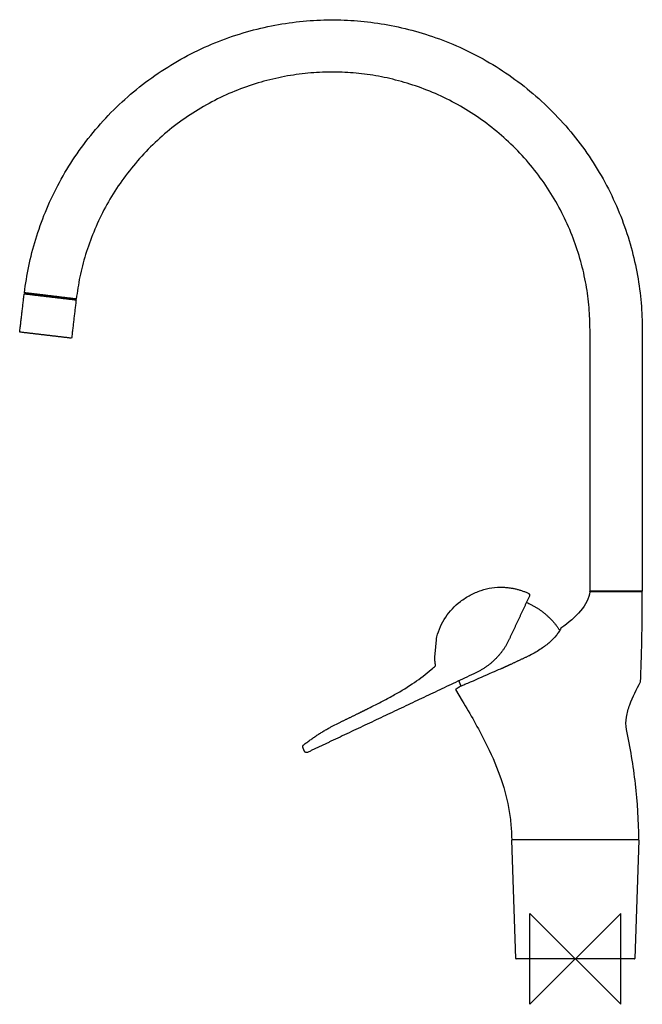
# Model space of a CAD drawing. Header units: millimetres. Extents: x -245 to 30, y -20 to 413.
import ezdxf

# ---------------------------------------------------------------- set-up
doc = ezdxf.new("R2010")
doc.units = ezdxf.units.MM
doc.header["$MEASUREMENT"] = 0
doc.layers.add('ORIGIN', color=6, linetype='Continuous')
doc.layers.add('PLANNING', color=1, linetype='Continuous')

# ---------------------------------------------------------------- blocks, each defined once
blk = doc.blocks.new('8000-0000_R')
at = {"layer": 'ORIGIN'}
for p, q in [((20, 20), (-20, -20)), ((-20, -20), (-20, 20)), ((-20, 20), (20, -20)), ((20, -20), (20, 20))]:
    blk.add_line(p, q, dxfattribs=at)
at = {"layer": 'PLANNING'}
for p, q in [((-26.16, 0.19), (-27.99, 52.29)), ((27.99, 52.29), (26.16, 0.19)), ((25.96, 0), (-25.96, 0))]:
    blk.add_line(p, q, dxfattribs=at)
for points in [[(6.5, 161.8), (6.5, 276.8)], [(29.5, 276.8), (29.5, 161.8)], [(-29.01, 140.79), (-29.08, 140.65)], [(-52.68, 118.55), (-49.73, 113.58)], [(-107.57, 102.12), (-103.39, 104.2)], [(-27.8, 52.5), (27.8, 52.5)]]:
    blk.add_lwpolyline(points, dxfattribs=at)
for centre, start, end in [((-27.79, 52.3), 90, 182.0182), ((27.79, 52.3), 357.9818, 90), ((-25.96, 0.2), 182.0182, 270.0187), ((25.96, 0.2), 270, 357.9818)]:
    blk.add_arc(centre, 0.2, start, end, dxfattribs=at)
for points, weights, knots in [([(-242.51, 293.18), (-227.09, 420.78), (-98.8, 413.05), (29.5, 405.33), (29.5, 276.8)], [1, 0.72804824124, 1, 0.72804824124, 1], [0, 0, 0, 206.203939, 206.203939, 412.407879, 412.407879, 412.407879]), ([(6.5, 276.8), (6.5, 383.67), (-100.18, 390.09), (-206.86, 396.52), (-219.68, 290.42)], [1, 0.728047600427, 1, 0.728047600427, 1], [0, 0, 0, 171.459167, 171.459167, 342.918333, 342.918333, 342.918333]), ([(-20.7, 160.92), (-20.32, 160.75), (-20.18, 160.36), (-20.04, 159.97), (-20.21, 159.59)], [1, 0.92313755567, 1, 0.923138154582, 0.999998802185], [0, 0, 0, 0.78927, 0.78927, 1.578534, 1.578534, 1.578534]), ([(-61, 141.59), (-60.99, 141.6), (-60.99, 141.62), (-60.98, 141.66), (-60.97, 141.71), (-60.97, 141.72), (-60.96, 141.72)], [1, 0.999999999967, 1, 0.999999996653, 1, 0.999999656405, 1], [-0.138625, -0.138625, -0.138625, -0.111748, -0.111748, -0.0169878, -0.0169878, 0, 0, 0]), ([(-117.88, 90.87), (-118.27, 90.69), (-118.67, 90.85), (-119.08, 91.01), (-119.23, 91.41)], [1, 0.917555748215, 1, 0.917555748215, 1], [0, 0, 0, 0.817818, 0.817818, 1.635635, 1.635635, 1.635635])]:
    blk.add_rational_spline(points, weights, degree=2, knots=knots, dxfattribs=at)
for points, degree in [([(-244.56, 275.87), (-243.56, 284.31), (-242.57, 292.74)], 2), ([(-242.57, 292.74), (-236.84, 292.06), (-231.11, 291.38)], 2), ([(-231.1, 291.8), (-236.81, 292.49), (-242.51, 293.18)], 2), ([(-231.11, 291.38), (-225.42, 290.71), (-219.73, 290.04)], 2), ([(-219.68, 290.42), (-225.39, 291.11), (-231.1, 291.8)], 2), ([(-219.73, 290.04), (-220.72, 281.6), (-221.72, 273.17)], 2), ([(-233.11, 274.5), (-238.83, 275.18), (-244.56, 275.86)], 2), ([(-221.73, 273.16), (-227.42, 273.83), (-233.11, 274.5)], 2), ([(-31.83, 163.58), (-31.83, 163.58), (-31.83, 163.58)], 2), ([(6.42, 161.61), (5.68, 155.81), (0.44, 150.38), (-6.34, 145.53)], 3), ([(6.42, 161.61), (6.52, 161.7), (6.63, 161.8)], 2), ([(27.35, 161.61), (16.88, 161.61), (6.42, 161.61)], 2), ([(18, 161.8), (12.25, 161.8), (6.5, 161.8)], 2), ([(29.5, 161.8), (23.75, 161.8), (18, 161.8)], 2), ([(29.5, 161.6), (29.4, 161.7), (29.3, 161.8)], 2), ([(-20.21, 159.59), (-24.61, 150.19), (-29.01, 140.79)], 2), ([(-19.96, 133.56), (-24.17, 131.59), (-28.38, 129.63)], 2), ([(-43.73, 125.94), (-75.63, 110.85), (-107.54, 95.76)], 2), ([(-28.38, 129.63), (-30.33, 128.72), (-32.29, 127.81)], 2), ([(-107.54, 95.76), (-112.71, 93.32), (-117.88, 90.87)], 2), ([(-27.79, 52.5), (0, 52.5), (27.79, 52.5)], 2)]:
    blk.add_open_spline(points, degree=degree, dxfattribs=at)
for points, weights in [([(-244.56, 275.86), (-244.56, 275.86), (-244.56, 275.87)], [1, 0.999989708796, 1]), ([(-221.72, 273.17), (-221.72, 273.16), (-221.73, 273.16)], [1, 0.999989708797, 1]), ([(-31.83, 163.58), (-26, 163.35), (-20.7, 160.92)], [1, 0.981029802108, 1]), ([(27.41, 161.6), (27.38, 161.6), (27.35, 161.61)], [1, 0.999999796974, 1]), ([(29.49, 161.6), (28.45, 161.6), (27.41, 161.6)], [1, 0.999999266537, 1]), ([(28.73, 121.94), (29.55, 141.76), (29.49, 161.6)], [0.99999999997, 0.999759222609, 1]), ([(-21.48, 156.88), (-12.27, 152.98), (-6.84, 144.58)], [1, 0.955772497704, 1]), ([(-61.88, 132.35), (-61.42, 136.97), (-61, 141.59)], [1, 0.99999471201, 1]), ([(-29.08, 140.65), (-33.75, 130.65), (-43.73, 125.94)], [1, 0.940835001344, 1]), ([(-61.47, 129.03), (-61.77, 130.68), (-61.88, 132.35)], [0.99999861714, 0.998382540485, 1]), ([(-32.29, 127.81), (-32.62, 127.67), (-32.95, 127.53)], [1, 0.999997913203, 1]), ([(-50.24, 120.07), (-50.75, 121.23), (-51.18, 122.42)], [1, 0.999245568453, 1]), ([(-50.75, 119.86), (-51.72, 119.2), (-52.68, 118.55)], [1, 0.999994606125, 1]), ([(-95.29, 108.15), (-93.22, 109.17), (-91.14, 110.21)], [1, 0.99999251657, 1]), ([(-103.39, 104.2), (-99.33, 106.17), (-95.29, 108.15)], [1, 0.999997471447, 1]), ([(-119.56, 94.19), (-113.88, 98.63), (-107.57, 102.12)], [1, 0.99683052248, 1]), ([(-119.87, 93.04), (-120.14, 93.73), (-119.56, 94.19)], [1, 0.802718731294, 1]), ([(-119.23, 91.41), (-119.56, 92.22), (-119.87, 93.04)], [1, 0.999995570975, 1]), ([(-28, 52.7), (-28, 52.5), (-27.8, 52.5)], [0.999999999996, 0.711055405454, 1]), ([(27.8, 52.5), (27.84, 52.5), (27.87, 52.52)], [1, 0.980923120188, 1]), ([(27.87, 52.52), (27.99, 52.57), (28, 52.7)], [1, 0.846370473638, 1])]:
    blk.add_rational_spline(points, weights, degree=2, dxfattribs=at)
for points, knots in [([(-60.96, 141.72), (-60.14, 144.8), (-57.49, 150.69), (-51.89, 156.67), (-46.27, 160.21), (-41.61, 162.25), (-36.74, 163.45), (-33.47, 163.64), (-31.83, 163.58)], [-39.221097, -39.221097, -39.221097, -39.221097, -29.655608, -20.12078, -14.96336, -9.796904, -4.907935, 0, 0, 0, 0]), ([(-6.34, 145.53), (-6.61, 144.97), (-7.22, 143.9), (-8.75, 141.75), (-11.28, 139.17), (-15.22, 136.23), (-18.25, 134.47), (-19.96, 133.56)], [0, 0, 0, 0, 1.849257, 3.697669, 7.920699, 12.608605, 18.428516, 18.428516, 18.428516, 18.428516]), ([(-91.14, 110.21), (-88.96, 111.3), (-85.05, 113.28), (-78.19, 116.98), (-70.97, 121.38), (-65.05, 125.82), (-62.1, 128.45), (-61.47, 129.03)], [0, 0, 0, 0, 7.320824, 13.118164, 23.390983, 32.682508, 35.257083, 35.257083, 35.257083, 35.257083]), ([(-32.95, 127.53), (-34.19, 127.03), (-38.62, 125.13), (-43.8, 122.8), (-48.52, 120.79), (-50.03, 120.16), (-50.75, 119.86)], [-19.383148, -19.383148, -19.383148, -19.383148, -15.373104, -4.908915, -2.340901, 0, 0, 0, 0]), ([(22.56, 100.98), (22.17, 102.77), (22.24, 104.66), (22.81, 108.27), (23.34, 110.12), (25.21, 115.28), (26.97, 118.76), (28.73, 121.94)], [-22.317408, -22.317408, -22.317408, -22.317408, -16.811801, -16.811801, -11.185385, -11.185385, -0.045425, -0.045425, -0.045425, -0.045425]), ([(-49.73, 113.58), (-46.2, 107.63), (-40.05, 96.96), (-33.05, 81.25), (-29.63, 69.08), (-28.29, 59.65), (-28.03, 55.01), (-28, 52.7)], [-65.461578, -65.461578, -65.461578, -65.461578, -44.708401, -28.545118, -13.947958, -6.923526, 0, 0, 0, 0]), ([(28, 52.7), (27.96, 60.63), (27.36, 69.11), (25.55, 85.05), (24.26, 93.03), (22.56, 100.98)], [-48.733522, -48.733522, -48.733522, -48.733522, -24.716935, -24.716935, -0.075013, -0.075013, -0.075013, -0.075013])]:
    blk.add_open_spline(points, degree=3, knots=knots, dxfattribs=at)

msp = doc.modelspace()

# ---------------------------------------------------------------- block references
msp.add_blockref('8000-0000_R', (0, 0))

doc.saveas('drawing.dxf')
